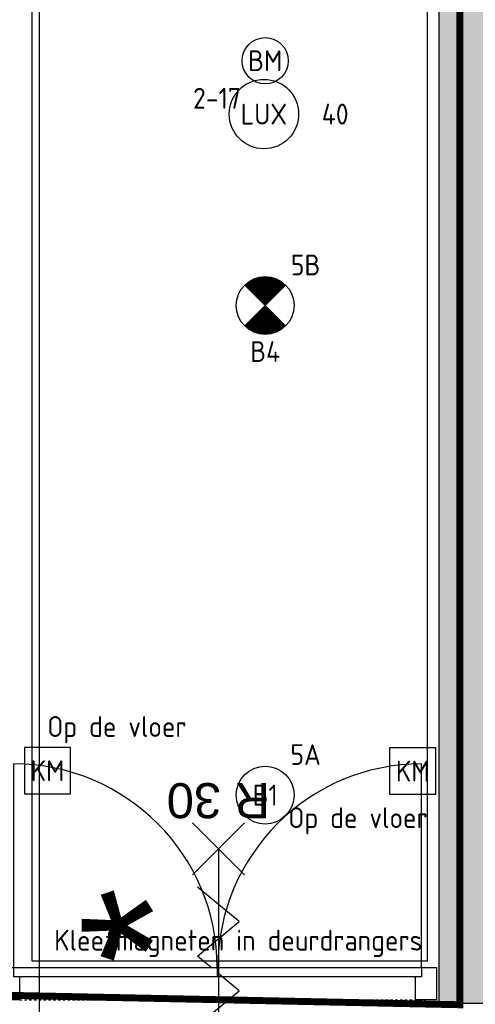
# Model space of a CAD drawing. Header units: millimetres. Extents: x -38031 to 110605, y -22066 to 88711.
# Tile 128 of 150: x 76774 to 78745, y 25475 to 29730. Entities that reach past the tile are written whole.
import ezdxf
from ezdxf.enums import TextEntityAlignment as Align

# ---------------------------------------------------------------- set-up
doc = ezdxf.new("R2010")
doc.units = ezdxf.units.MM
doc.header["$LTSCALE"] = 50
doc.set_wipeout_variables(frame=1)
for name, pattern in [('HIDDEN', [9.525, 6.35, -3.175]), ('STYLE_01', [0.41664, 0.20828, -0.20836]), ('STYLE_06', [1.04164, 0.625, -0.20828, 0.06943, -0.13893])]:
    doc.linetypes.add(name, pattern=pattern)
for name, color, linetype in [('AL$1A---_ALGEMEEN', 8, 'Continuous'), ('AM$1A---_ARCERING', 8, 'Continuous'), ('AT$1A---_TEKST100', 8, 'Continuous'), ('Bouwkundig', 8, 'Continuous'), ('brandscheiding', 5, 'HIDDEN'), ('EB6511--_ATTRIB', 2, 'Continuous'), ('EL6311--', 3, 'Continuous'), ('EL6311--_meetgegevens LUX-waarden', 3, 'Continuous'), ('EL6311--nv', 3, 'Continuous'), ('EL6511--', 3, 'Continuous'), ('EL6522--', 3, 'Continuous'), ('stramien', 1, 'Continuous')]:
    doc.layers.add(name, color=color, linetype=linetype)
doc.styles.add('Arial', font='ARIAL.TTF')
doc.styles.add('BURO-018', font='iso.shx', dxfattribs={"height": 90})
doc.styles.add('NORATT', font='isocp.shx')
doc.styles.get("Standard").update_dxf_attribs({"font": 'iso.shx'})

# ---------------------------------------------------------------- blocks, each defined once
blk = doc.blocks.new('E00123')
at = {"color": 0, "linetype": 'Continuous'}
blk.add_circle((0, 0), 2, dxfattribs=at)
at = {"color": 0, "linetype": 'Continuous', "style": 'BURO-018'}
for tag, p in [('E_TEXT1', (0, 4.5)), ('E_TEXT2', (0, 0))]:
    blk.add_attdef(tag, text='', height=1.8, dxfattribs=at).set_placement(p, align=Align.MIDDLE)
at = {"color": 0, "linetype": 'Continuous', "style": 'BURO-018', "flags": 1}
blk.add_attdef('E_MATCODE', (0, 0), '', height=1.8, dxfattribs=at)
blk = doc.blocks.new('Group-57')
at = {"layer": 'AL$1A---_ALGEMEEN', "color": 0}
for p, q in [((-97.5, 382.003125), (127.5, 157.003125)), ((-97.5, 157.003125), (127.5, 382.003125))]:
    blk.add_line(p, q, dxfattribs=at)
at = {"layer": 'AL$1A---_ALGEMEEN', "color": 0, "flags": 1}
blk.add_attdef('B60_30', (-97.5, 157.003125), '', height=0.2, dxfattribs=at)
blk = doc.blocks.new('Group-58')
at = {"layer": 'AL$1A---_ALGEMEEN', "color": 0}
for p, q in [((-97.5, -757.809375), (127.5, -982.809375)), ((-97.5, -982.809375), (127.5, -757.809375))]:
    blk.add_line(p, q, dxfattribs=at)
at = {"layer": 'AL$1A---_ALGEMEEN', "color": 0, "flags": 1}
blk.add_attdef('B60_30', (-97.5, -982.809375), '', height=0.2, dxfattribs=at)
blk = doc.blocks.new('wbdbo 30 zelfsl')
at = {"layer": 'AL$1A---_ALGEMEEN', "color": 0}
blk.add_line((15, -870.3), (15, 269.5), dxfattribs=at)
blk.add_lwpolyline([(-75, 45.3), (105, -106.5), (-75, -256.1), (105, -405.7), (-75, -555.2), (105, -704.7)], dxfattribs=at)
for name in ['Group-57', 'Group-58']:
    blk.add_blockref(name, (0, 0), dxfattribs=at)
at = {"layer": 'AT$1A---_TEKST100', "style": 'Arial'}
blk.add_text('R 30', height=151.52, dxfattribs=at).set_placement((15, -1199.2), align=Align.BOTTOM_CENTER)
blk = doc.blocks.new('32x_hout-mk 813-p')
at = {"layer": 'AL$1A---_ALGEMEEN', "color": 0}
blk.add_lwpolyline([(9, 139), (2402, 139), (2402, 0), (9, 0)], close=True, dxfattribs=at)
at = {"layer": 'AT$1A---_TEKST100', "insert": (2760.5, 320.4), "char_height": 606.098, "attachment_point": 2, "rotation": 90, "line_spacing_factor": 0.967741, "style": 'Arial'}
blk.add_mtext('{\\C256;\\l*}', dxfattribs=at)
at = {"color": 0}
blk.add_wipeout([(4205, 139), (4295, 139), (4295, 0), (4205, 0)], dxfattribs=at).dxf.layer = 'AL$1A---_ALGEMEEN'
at = {"layer": 'AL$1A---_ALGEMEEN', "color": 0}
blk.add_lwpolyline([(4205, 139), (4295, 139), (4295, 0), (4205, 0)], close=True, dxfattribs=at)
at = {"color": 0}
for points in [[(9, 139), (99, 139), (99, 0), (9, 0)], [(1194, 139), (1284, 139), (1284, 0), (1194, 0)], [(2402, 139), (2492, 139), (2492, 0), (2402, 0)]]:
    blk.add_wipeout(points, dxfattribs=at).dxf.layer = 'AL$1A---_ALGEMEEN'
at = {"layer": 'AL$1A---_ALGEMEEN', "color": 0, "linetype": 'STYLE_01'}
blk.add_line((2492, 0), (4250, 0), dxfattribs=at)
at = {"layer": 'AL$1A---_ALGEMEEN', "color": 0}
for points in [[(9, 139), (99, 139), (99, 0), (9, 0)], [(1194, 139), (1284, 139), (1284, 0), (1194, 0)], [(2402, 139), (2492, 139), (2492, 0), (2402, 0)]]:
    blk.add_lwpolyline(points, close=True, dxfattribs=at)
at = {"color": 0}
blk.add_wipeout([(3350, 139), (4230, 139), (4230, 99), (3350, 99)], dxfattribs=at).dxf.layer = 'AL$1A---_ALGEMEEN'
at = {"layer": 'AL$1A---_ALGEMEEN', "color": 0}
blk.add_line((4230, 139), (4230, 1019), dxfattribs=at)
blk.add_lwpolyline([(3350, 139), (4230, 139), (4230, 99), (3350, 99)], close=True, dxfattribs=at)
blk.add_arc((4230, 139), 880, 90, 180, dxfattribs=at)
at = {"layer": 'AL$1A---_ALGEMEEN', "color": 0, "rotation": 180}
blk.add_blockref('wbdbo 30 zelfsl', (3366.9, -217.9), dxfattribs=at)
at = {"color": 0}
blk.add_wipeout([(2467, 139), (3347, 139), (3347, 99), (2467, 99)], dxfattribs=at).dxf.layer = 'AL$1A---_ALGEMEEN'
at = {"layer": 'AL$1A---_ALGEMEEN', "color": 0}
blk.add_line((2467, 139), (2467, 1019), dxfattribs=at)
blk.add_lwpolyline([(2467, 139), (3347, 139), (3347, 99), (2467, 99)], close=True, dxfattribs=at)
blk.add_arc((2467, 139), 880, 0, 90, dxfattribs=at)
blk = doc.blocks.new('200254 W 210e 19-03-2008')
at = {"layer": 'AL$1A---_ALGEMEEN', "xscale": 0.02, "yscale": 0.02, "zscale": 0.02}
blk.add_blockref('32x_hout-mk 813-p', (20520.374, 3525.845), dxfattribs=at)
at = {"layer": 'AM$1A---_ARCERING', "linetype": 'Continuous', "lineweight": 0}
blk.add_hatch(color=256, dxfattribs=at).paths.add_polyline_path([(20606.474, 3525.545), (20610.474, 3525.545), (20610.474, 3674.925), (20606.474, 3674.925)])
at = {"layer": 'AL$1A---_ALGEMEEN'}
for points in [[(20605.494, 3529.196), (20605.53, 3866.196), (20571.267, 3866.145), (20571.267, 3739.445), (20577.449, 3739.445), (20577.449, 3728.445), (20571.267, 3728.445), (20571.267, 3529.196)], [(20606.474, 3525.545), (20610.474, 3525.545), (20610.474, 3674.925), (20606.474, 3674.925)]]:
    blk.add_lwpolyline(points, close=True, dxfattribs=at)
at = {"layer": 'stramien', "linetype": 'STYLE_06', "ltscale": 50}
blk.add_line((20571.949, 2703.348), (20571.949, 4240.025), dxfattribs=at)
blk = doc.blocks.new('1115B3A')
at = {"color": 0, "linetype": 'Continuous'}
blk.add_circle((0, 0), 2.5, dxfattribs=at)
at = {"color": 0, "linetype": 'Continuous', "style": 'BURO-018'}
for tag, p in [('E_GKAST', (0, 8)), ('E_GROEP', (0, 5)), ('E_SGROEP', (4.5, 5)), ('E_ARMCODE', (0, 0)), ('E_SLET', (4.5, -1))]:
    blk.add_attdef(tag, text='', height=1.8, dxfattribs=at).set_placement(p, align=Align.MIDDLE)
blk = doc.blocks.new('E00018')
at = {"color": 0, "linetype": 'Continuous'}
for p, q in [((-1.768, -1.768), (1.768, 1.768)), ((1.768, -1.768), (-1.768, 1.768))]:
    blk.add_line(p, q, dxfattribs=at)
at = {"color": 0, "linetype": 'Continuous', "const_width": 2.5}
for points in [[(-0.884, 0.884, -0.198912), (0, 1.25, -0.198912), (0.884, 0.884, -1)], [(-0.884, -0.884, 0.198912), (0, -1.25, 0.198912), (0.884, -0.884, 1)]]:
    blk.add_lwpolyline(points, format="xyb", dxfattribs=at)
blk = doc.blocks.new('1115B3A-NO1')
at = {"color": 0, "linetype": 'Continuous'}
blk.add_circle((0, 0), 2.5, dxfattribs=at)
at = {"color": 0, "zscale": 100}
blk.add_blockref('E00018', (0, 0), dxfattribs=at)
at = {"color": 0, "linetype": 'Continuous', "style": 'BURO-018'}
for tag, p in [('E_GKAST', (0, 8)), ('E_GROEP', (0, 5)), ('E_SGROEP', (4.5, 5)), ('E_ARMCODE', (0, 0)), ('E_SLET', (4.5, -1))]:
    blk.add_attdef(tag, text='', height=1.8, dxfattribs=at).set_placement(p, align=Align.MIDDLE)
blk = doc.blocks.new('E00157')
at = {"color": 0, "linetype": 'Continuous'}
for p, q in [((-2, 5), (-2, 1)), ((2, 5), (-2, 5)), ((2, 1), (2, 5)), ((-2, 1), (2, 1))]:
    blk.add_line(p, q, dxfattribs=at)
at = {"color": 0, "linetype": 'Continuous', "style": 'BURO-018'}
blk.add_text('KM', height=1.8, dxfattribs=at).set_placement((0, 3), align=Align.MIDDLE)
blk.add_attdef('E_TEXT1', text='', height=1.8, dxfattribs=at).set_placement((0, 7.5), align=Align.MIDDLE)
at = {"color": 0, "linetype": 'Continuous', "style": 'BURO-018', "flags": 1}
blk.add_attdef('E_MATCODE', (0, 0), '', height=1.8, dxfattribs=at)
blk = doc.blocks.new('080101-lux')
at = {"color": 0, "linetype": 'Continuous'}
blk.add_circle((0, 0), 3, dxfattribs=at)
at = {"color": 0, "linetype": 'Continuous', "style": 'BURO-018', "flags": 1}
for tag, p in [('E_ID', (0, 0)), ('E_NUMMER', (0, -5))]:
    blk.add_attdef(tag, p, '', height=1.8, dxfattribs=at)
at = {"color": 0, "linetype": 'Continuous', "style": 'BURO-018'}
blk.add_attdef('E_TEXT', text='', height=1.8, dxfattribs=at).set_placement((0, 0), align=Align.MIDDLE)
blk.add_attdef('E_KODE', text='', height=1.8, dxfattribs=at).set_placement((5, 0), align=Align.MIDDLE_LEFT)

msp = doc.modelspace()

# ---------------------------------------------------------------- block references
at = {"layer": 'Bouwkundig', "xscale": 50, "yscale": 50, "zscale": 50}
msp.add_blockref('200254 W 210e 19-03-2008', (-951737.5, -150797.3), dxfattribs=at)

# ---------------------------------------------------------------- next in the draw order: linework, layer by layer
at = {"layer": 'brandscheiding', "const_width": 30}
msp.add_lwpolyline([(74241.3, 25565.7), (78677.9, 25473.1), (78677.9, 42566.5), (74249.2, 42659.2), (74249.2, 25540.5)], dxfattribs=at)

# ---------------------------------------------------------------- next in the draw order: block references
at = {"layer": 'EL6311--'}
ref = msp.add_blockref('1115B3A', (77835.6, 26379.1), dxfattribs=dict(at, xscale=50, yscale=50, zscale=50))
ref.add_attrib('E_ARMCODE', 'B1', dxfattribs={"layer": '0', "color": 1, "linetype": 'Continuous', "height": 90, "style": 'BURO-018'}).set_placement((77835.6, 26379.1), align=Align.MIDDLE)
ref.add_attrib('E_GROEP', '5A', dxfattribs={"layer": '0', "color": 1, "linetype": 'Continuous', "height": 90, "style": 'BURO-018'}).set_placement((78010.6, 26554.1), align=Align.MIDDLE)
at = {"layer": 'EL6311--_meetgegevens LUX-waarden'}
ref = msp.add_blockref('080101-lux', (77830.3, 29322), dxfattribs=dict(at, xscale=50, yscale=50, zscale=50))
ref.add_attrib('E_TEXT', 'LUX', dxfattribs={"layer": '0', "color": 1, "linetype": 'Continuous', "height": 90, "style": 'BURO-018'}).set_placement((77830.3, 29322), align=Align.MIDDLE)
ref.add_attrib('E_KODE', '40', dxfattribs={"layer": '0', "color": 1, "linetype": 'Continuous', "height": 90, "style": 'BURO-018'}).set_placement((78080.3, 29322), align=Align.MIDDLE_LEFT)
at = {"layer": 'EL6311--nv', "color": 0}
ref = msp.add_blockref('1115B3A-NO1', (77835.6, 28494.9), dxfattribs=dict(at, xscale=50, yscale=50, zscale=50))
ref.add_attrib('E_ARMCODE', 'B4', dxfattribs={"layer": '0', "color": 1, "linetype": 'Continuous', "height": 90, "style": 'BURO-018'}).set_placement((77835.6, 28295.9), align=Align.MIDDLE)
ref.add_attrib('E_GROEP', '5B', dxfattribs={"layer": '0', "color": 1, "linetype": 'Continuous', "height": 90, "style": 'BURO-018'}).set_placement((78010.6, 28669.9), align=Align.MIDDLE)
at = {"layer": 'EL6511--'}
ref = msp.add_blockref('E00123', (77835.6, 29552.8), dxfattribs=dict(at, xscale=50, yscale=50, zscale=50))
ref.add_attrib('E_TEXT2', 'BM', dxfattribs={"layer": 'EB6511--_ATTRIB', "color": 1, "linetype": 'Continuous', "height": 90, "style": 'NORATT'}).set_placement((77835.6, 29552.8), align=Align.MIDDLE)
ref.add_attrib('E_TEXT1', '2-17', dxfattribs={"layer": 'EB6511--_ATTRIB', "color": 1, "linetype": 'Continuous', "height": 90, "style": 'NORATT'}).set_placement((77627.3, 29390.4), align=Align.MIDDLE)
at = {"layer": 'EL6522--', "xscale": 50, "yscale": 50, "zscale": 50}
for p in [(76894.1, 26334.5), (78473.6, 26332.8)]:
    msp.add_blockref('E00157', p, dxfattribs=at)

# ---------------------------------------------------------------- next in the draw order: texts
at = {"layer": 'EL6522--', "color": 1, "style": 'BURO-018'}
for s, p in [('Op de vloer', (76892.8, 26630.4)), ('Op de vloer', (77935.6, 26236.5)), ('Kleefmagneten in deurdrangers', (76922.9, 25707))]:
    msp.add_text(s, height=90, dxfattribs=at).set_placement(p)

doc.saveas('drawing.dxf')
